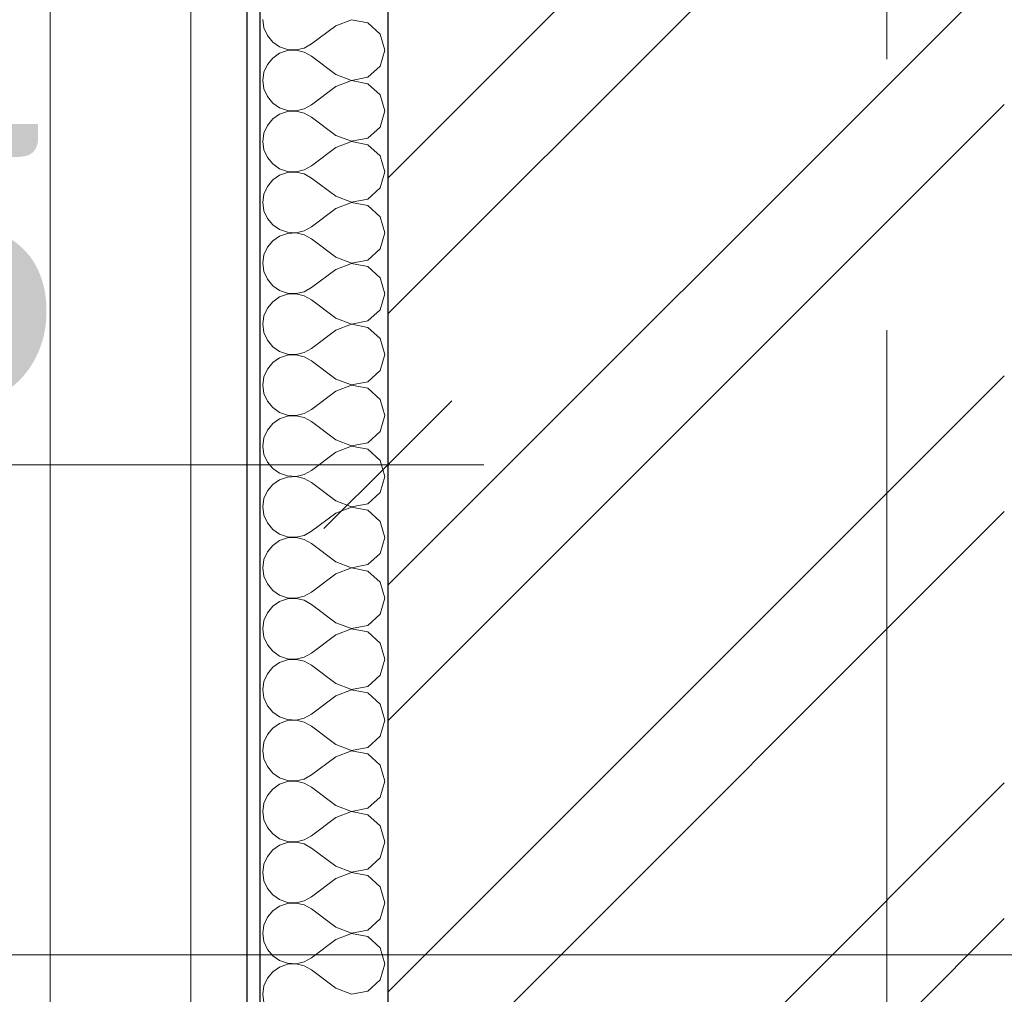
# Model space of a CAD drawing. Header units: millimetres. Extents: x -28821 to 130709, y -7627 to 10914.
# Tile 60 of 111: x 101332 to 102101, y 1275 to 2037. Entities that reach past the tile are written whole.
import ezdxf
from ezdxf.enums import TextEntityAlignment as Align

# ---------------------------------------------------------------- set-up
doc = ezdxf.new("R2010")
doc.units = ezdxf.units.MM
doc.header["$MEASUREMENT"] = 0
doc.set_wipeout_variables(frame=1)
doc.linetypes.add('Wipeout_Contour', pattern=[1000, 0, -1000])
doc.linetypes.add('Штрих-Штриховая', pattern=[1093.611073, 529.166651, -211.666656, 141.111112, -211.666656])
for name, color, linetype in [('Конструктив - Стены Несущие', 7, 'Continuous'), ('Новый_1 ВОДОСТОК', 7, 'Continuous'), ('Размер - Осевые Размеры', 7, 'Continuous'), ('Размер - Отметка Уровня', 7, 'Continuous'), ('Элемент Модели - Оси', 7, 'Continuous')]:
    doc.layers.add(name, color=color, linetype=linetype)
for name, color, linetype, lineweight in [('Конструктив - Стены Несущие_Ном._пера__101', 253, 'Continuous', 5), ('Конструктив - Стены Несущие_Ном._пера__21', 7, 'Continuous', 30), ('Новый_1 ВОДОСТОК_Ном._пера__141', 7, 'Continuous', 20), ('Размер - Осевые Размеры_Ном._пера__1', 7, 'Continuous', 15), ('Размер - Отметка Уровня_Ном._пера__120', 7, 'Continuous', 5), ('Элемент Модели - Оси_Ном._пера__1', 7, 'Continuous', 15), ('Элемент Модели - Оси_Ном._пера__2', 8, 'Continuous', 15)]:
    doc.layers.add(name, color=color, linetype=linetype, lineweight=lineweight)
doc.styles.add('СГЕНЕРИР_СТИЛЬ_1', font='arial.ttf')
doc.styles.add('СГЕНЕРИР_СТИЛЬ_3', font='calibri.ttf')
doc.dimstyles.new('СГЕНЕРИР_СТИЛЬ__6', dxfattribs={"dimtxt": 220.000005, "dimasz": 95, "dimexe": 0.18, "dimexo": 50, "dimgap": 0, "dimtad": 1, "dimtih": 1, "dimtoh": 1, "dimdec": 0, "dimzin": 0, "dimdsep": 46, "dimtxsty": 'СГЕНЕРИР_СТИЛЬ_3', "dimblk": 'ARROWHEAD_6', "dimblk1": 'ARROWHEAD_6', "dimblk2": 'ARROWHEAD_6', "dimcen": 0.09, "dimclrd": 7, "dimclre": 7, "dimclrt": 7, "dimazin": 0, "dimtfac": 1, "dimtdec": 4, "dimtmove": 0, "dimatfit": 3, "dimfxl": 1, "dimtolj": 1, "dimtzin": 0, "dimarcsym": 0})

# ---------------------------------------------------------------- blocks, each defined once
blk = doc.blocks.new('*X219', base_point=(127333.82, -3344.16))
at = {"layer": 'Конструктив - Стены Несущие_Ном._пера__101', "color": 253, "linetype": 'Continuous', "lineweight": 5}
for p, q in [((101521.91, 2036.79), (101522.82, 2030.29)), ((101579.06, 2032.03), (101560.01, 2017.74)), ((101591.2, 2036.7), (101579.06, 2032.03)), ((101603.99, 2034.28), (101591.2, 2036.7)), ((101613.6, 2025.5), (101603.99, 2034.28)), ((101522.82, 2030.29), (101525.47, 2024.27)), ((101525.47, 2024.27), (101529.66, 2019.22)), ((101617.15, 2012.98), (101613.6, 2025.5)), ((101529.66, 2019.22), (101535.07, 2015.5)), ((101554.26, 2014.56), (101560.01, 2017.74)), ((101535.07, 2010.47), (101529.66, 2006.75)), ((101535.07, 2015.5), (101541.3, 2013.4)), ((101541.3, 2012.57), (101535.07, 2010.47)), ((101541.3, 2013.4), (101547.86, 2013.08)), ((101547.86, 2012.89), (101541.3, 2012.57)), ((101547.86, 2013.08), (101554.26, 2014.56)), ((101554.26, 2011.4), (101547.86, 2012.89)), ((101560.01, 2008.22), (101554.26, 2011.4)), ((101613.6, 2000.46), (101617.15, 2012.98)), ((101525.47, 2001.69), (101522.82, 1995.68)), ((101529.66, 2006.75), (101525.47, 2001.69)), ((101579.06, 1993.93), (101560.01, 2008.22)), ((101522.82, 1995.68), (101521.91, 1989.17)), ((101579.06, 1993.93), (101591.2, 1989.27)), ((101603.99, 1991.69), (101613.6, 2000.46)), ((101521.91, 1989.17), (101522.82, 1982.67)), ((101591.2, 1989.08), (101579.06, 1984.41)), ((101591.2, 1989.27), (101603.99, 1991.69)), ((101603.99, 1986.66), (101591.2, 1989.08)), ((101613.6, 1977.88), (101603.99, 1986.66)), ((101522.82, 1982.67), (101525.47, 1976.65)), ((101579.06, 1984.41), (101560.01, 1970.12)), ((101617.15, 1965.36), (101613.6, 1977.88)), ((101525.47, 1976.65), (101529.66, 1971.6)), ((101529.66, 1971.6), (101535.07, 1967.88)), ((101554.26, 1966.95), (101560.01, 1970.12)), ((101535.07, 1962.85), (101529.66, 1959.13)), ((101535.07, 1967.88), (101541.3, 1965.78)), ((101541.3, 1964.95), (101535.07, 1962.85)), ((101541.3, 1965.78), (101547.86, 1965.46)), ((101547.86, 1965.27), (101541.3, 1964.95)), ((101547.86, 1965.46), (101554.26, 1966.95)), ((101554.26, 1963.78), (101547.86, 1965.27)), ((101560.01, 1960.6), (101554.26, 1963.78)), ((101613.6, 1952.85), (101617.15, 1965.36)), ((101529.66, 1959.13), (101525.47, 1954.07)), ((101579.06, 1946.32), (101560.01, 1960.6)), ((101522.82, 1948.06), (101521.91, 1941.55)), ((101525.47, 1954.07), (101522.82, 1948.06)), ((101603.99, 1944.07), (101613.6, 1952.85)), ((101521.91, 1941.55), (101522.82, 1935.05)), ((101579.06, 1946.32), (101591.2, 1941.65)), ((101591.2, 1941.46), (101579.06, 1936.79)), ((101591.2, 1941.65), (101603.99, 1944.07)), ((101603.99, 1939.04), (101591.2, 1941.46)), ((101613.6, 1930.26), (101603.99, 1939.04)), ((101522.82, 1935.05), (101525.47, 1929.04)), ((101579.06, 1936.79), (101560.01, 1922.51)), ((101525.47, 1929.04), (101529.66, 1923.98)), ((101529.66, 1923.98), (101535.07, 1920.26)), ((101617.15, 1917.74), (101613.6, 1930.26)), ((101535.07, 1920.26), (101541.3, 1918.16)), ((101541.3, 1917.33), (101535.07, 1915.23)), ((101541.3, 1918.16), (101547.86, 1917.84)), ((101547.86, 1917.65), (101541.3, 1917.33)), ((101547.86, 1917.84), (101554.26, 1919.33)), ((101554.26, 1916.16), (101547.86, 1917.65)), ((101554.26, 1919.33), (101560.01, 1922.51)), ((101560.01, 1912.98), (101554.26, 1916.16)), ((101613.6, 1905.23), (101617.15, 1917.74)), ((101529.66, 1911.51), (101525.47, 1906.45)), ((101535.07, 1915.23), (101529.66, 1911.51)), ((101579.06, 1898.7), (101560.01, 1912.98)), ((101525.47, 1906.45), (101522.82, 1900.44)), ((101603.99, 1896.45), (101613.6, 1905.23)), ((101522.82, 1900.44), (101521.91, 1893.93)), ((101521.91, 1893.93), (101522.82, 1887.43)), ((101579.06, 1898.7), (101591.2, 1894.03)), ((101591.2, 1893.84), (101579.06, 1889.17)), ((101591.2, 1894.03), (101603.99, 1896.45)), ((101603.99, 1891.42), (101591.2, 1893.84)), ((101522.82, 1887.43), (101525.47, 1881.42)), ((101579.06, 1889.17), (101560.01, 1874.89)), ((101613.6, 1882.64), (101603.99, 1891.42)), ((101525.47, 1881.42), (101529.66, 1876.36)), ((101617.15, 1870.12), (101613.6, 1882.64)), ((101529.66, 1876.36), (101535.07, 1872.64)), ((101535.07, 1872.64), (101541.3, 1870.54)), ((101541.3, 1870.54), (101547.86, 1870.22)), ((101547.86, 1870.03), (101541.3, 1869.71)), ((101547.86, 1870.22), (101554.26, 1871.71)), ((101554.26, 1868.54), (101547.86, 1870.03)), ((101554.26, 1871.71), (101560.01, 1874.89)), ((101613.6, 1857.61), (101617.15, 1870.12)), ((101529.66, 1863.89), (101525.47, 1858.83)), ((101535.07, 1867.61), (101529.66, 1863.89)), ((101541.3, 1869.71), (101535.07, 1867.61)), ((101560.01, 1865.36), (101554.26, 1868.54)), ((101579.06, 1851.08), (101560.01, 1865.36)), ((101525.47, 1858.83), (101522.82, 1852.82)), ((101603.99, 1848.83), (101613.6, 1857.61)), ((101522.82, 1852.82), (101521.91, 1846.32)), ((101579.06, 1851.08), (101591.2, 1846.41)), ((101591.2, 1846.41), (101603.99, 1848.83)), ((101521.91, 1846.32), (101522.82, 1839.81)), ((101522.82, 1839.81), (101525.47, 1833.8)), ((101579.06, 1841.55), (101560.01, 1827.27)), ((101591.2, 1846.22), (101579.06, 1841.55)), ((101603.99, 1843.8), (101591.2, 1846.22)), ((101613.6, 1835.02), (101603.99, 1843.8)), ((101525.47, 1833.8), (101529.66, 1828.74)), ((101617.15, 1822.51), (101613.6, 1835.02)), ((101529.66, 1828.74), (101535.07, 1825.02)), ((101535.07, 1825.02), (101541.3, 1822.92)), ((101547.86, 1822.6), (101554.26, 1824.09)), ((101554.26, 1824.09), (101560.01, 1827.27)), ((101529.66, 1816.27), (101525.47, 1811.21)), ((101535.07, 1819.99), (101529.66, 1816.27)), ((101541.3, 1822.09), (101535.07, 1819.99)), ((101541.3, 1822.92), (101547.86, 1822.6)), ((101547.86, 1822.41), (101541.3, 1822.09)), ((101554.26, 1820.92), (101547.86, 1822.41)), ((101560.01, 1817.74), (101554.26, 1820.92)), ((101579.06, 1803.46), (101560.01, 1817.74)), ((101613.6, 1809.99), (101617.15, 1822.51)), ((101525.47, 1811.21), (101522.82, 1805.2)), ((101603.99, 1801.21), (101613.6, 1809.99)), ((101522.82, 1805.2), (101521.91, 1798.7)), ((101579.06, 1803.46), (101591.2, 1798.79)), ((101591.2, 1798.79), (101603.99, 1801.21)), ((101521.91, 1798.7), (101522.82, 1792.19)), ((101579.06, 1793.93), (101560.01, 1779.65)), ((101591.2, 1798.6), (101579.06, 1793.93)), ((101603.99, 1796.18), (101591.2, 1798.6)), ((101613.6, 1787.4), (101603.99, 1796.18)), ((101522.82, 1792.19), (101525.47, 1786.18)), ((101525.47, 1786.18), (101529.66, 1781.12)), ((101617.15, 1774.89), (101613.6, 1787.4)), ((101529.66, 1781.12), (101535.07, 1777.4)), ((101554.26, 1776.47), (101560.01, 1779.65)), ((101535.07, 1772.37), (101529.66, 1768.65)), ((101535.07, 1777.4), (101541.3, 1775.3)), ((101541.3, 1774.47), (101535.07, 1772.37)), ((101541.3, 1775.3), (101547.86, 1774.98)), ((101547.86, 1774.79), (101541.3, 1774.47)), ((101547.86, 1774.98), (101554.26, 1776.47)), ((101554.26, 1773.3), (101547.86, 1774.79)), ((101560.01, 1770.12), (101554.26, 1773.3)), ((101579.06, 1755.84), (101560.01, 1770.12)), ((101613.6, 1762.37), (101617.15, 1774.89)), ((101525.47, 1763.59), (101522.82, 1757.58)), ((101529.66, 1768.65), (101525.47, 1763.59)), ((101603.99, 1753.59), (101613.6, 1762.37)), ((101522.82, 1757.58), (101521.91, 1751.08)), ((101579.06, 1755.84), (101591.2, 1751.17)), ((101521.91, 1751.08), (101522.82, 1744.57)), ((101591.2, 1750.98), (101579.06, 1746.32)), ((101591.2, 1751.17), (101603.99, 1753.59)), ((101603.99, 1748.56), (101591.2, 1750.98)), ((101613.6, 1739.78), (101603.99, 1748.56)), ((101522.82, 1744.57), (101525.47, 1738.56)), ((101579.06, 1746.32), (101560.01, 1732.03)), ((101617.15, 1727.27), (101613.6, 1739.78)), ((101525.47, 1738.56), (101529.66, 1733.5)), ((101529.66, 1733.5), (101535.07, 1729.78)), ((101554.26, 1728.85), (101560.01, 1732.03)), ((101535.07, 1724.75), (101529.66, 1721.03)), ((101535.07, 1729.78), (101541.3, 1727.68)), ((101541.3, 1726.85), (101535.07, 1724.75)), ((101541.3, 1727.68), (101547.86, 1727.36)), ((101547.86, 1727.17), (101541.3, 1726.85)), ((101547.86, 1727.36), (101554.26, 1728.85)), ((101554.26, 1725.68), (101547.86, 1727.17)), ((101560.01, 1722.51), (101554.26, 1725.68)), ((101613.6, 1714.75), (101617.15, 1727.27)), ((101525.47, 1715.98), (101522.82, 1709.96)), ((101529.66, 1721.03), (101525.47, 1715.98)), ((101579.06, 1708.22), (101560.01, 1722.51)), ((101522.82, 1709.96), (101521.91, 1703.46)), ((101579.06, 1708.22), (101591.2, 1703.55)), ((101603.99, 1705.97), (101613.6, 1714.75)), ((101521.91, 1703.46), (101522.82, 1696.95)), ((101591.2, 1703.36), (101579.06, 1698.7)), ((101591.2, 1703.55), (101603.99, 1705.97)), ((101603.99, 1700.94), (101591.2, 1703.36)), ((101613.6, 1692.17), (101603.99, 1700.94)), ((101522.82, 1696.95), (101525.47, 1690.94)), ((101579.06, 1698.7), (101560.01, 1684.41)), ((101525.47, 1690.94), (101529.66, 1685.88)), ((101529.66, 1685.88), (101535.07, 1682.16)), ((101617.15, 1679.65), (101613.6, 1692.17)), ((101535.07, 1682.16), (101541.3, 1680.06)), ((101541.3, 1679.23), (101535.07, 1677.13)), ((101541.3, 1680.06), (101547.86, 1679.74)), ((101547.86, 1679.55), (101541.3, 1679.23)), ((101547.86, 1679.74), (101554.26, 1681.23)), ((101554.26, 1678.07), (101547.86, 1679.55)), ((101554.26, 1681.23), (101560.01, 1684.41)), ((101560.01, 1674.89), (101554.26, 1678.07)), ((101613.6, 1667.13), (101617.15, 1679.65)), ((101529.66, 1673.41), (101525.47, 1668.36)), ((101535.07, 1677.13), (101529.66, 1673.41)), ((101579.06, 1660.6), (101560.01, 1674.89)), ((101522.82, 1662.35), (101521.91, 1655.84)), ((101525.47, 1668.36), (101522.82, 1662.35)), ((101603.99, 1658.35), (101613.6, 1667.13)), ((101521.91, 1655.84), (101522.82, 1649.33)), ((101579.06, 1660.6), (101591.2, 1655.94)), ((101591.2, 1655.74), (101579.06, 1651.08)), ((101591.2, 1655.94), (101603.99, 1658.35)), ((101603.99, 1653.33), (101591.2, 1655.74)), ((101522.82, 1649.33), (101525.47, 1643.32)), ((101579.06, 1651.08), (101560.01, 1636.79)), ((101613.6, 1644.55), (101603.99, 1653.33)), ((101525.47, 1643.32), (101529.66, 1638.26)), ((101617.15, 1632.03), (101613.6, 1644.55)), ((101529.66, 1638.26), (101535.07, 1634.54)), ((101535.07, 1634.54), (101541.3, 1632.44)), ((101541.3, 1631.61), (101535.07, 1629.52)), ((101541.3, 1632.44), (101547.86, 1632.13)), ((101547.86, 1631.93), (101541.3, 1631.61)), ((101547.86, 1632.13), (101554.26, 1633.61)), ((101554.26, 1630.45), (101547.86, 1631.93)), ((101554.26, 1633.61), (101560.01, 1636.79)), ((101613.6, 1619.51), (101617.15, 1632.03)), ((101529.66, 1625.8), (101525.47, 1620.74)), ((101535.07, 1629.52), (101529.66, 1625.8)), ((101560.01, 1627.27), (101554.26, 1630.45)), ((101579.06, 1612.98), (101560.01, 1627.27)), ((101525.47, 1620.74), (101522.82, 1614.73)), ((101603.99, 1610.73), (101613.6, 1619.51)), ((101522.82, 1614.73), (101521.91, 1608.22)), ((101521.91, 1608.22), (101522.82, 1601.71)), ((101579.06, 1612.98), (101591.2, 1608.32)), ((101591.2, 1608.32), (101603.99, 1610.73)), ((101522.82, 1601.71), (101525.47, 1595.7)), ((101579.06, 1603.46), (101560.01, 1589.17)), ((101591.2, 1608.12), (101579.06, 1603.46)), ((101603.99, 1605.71), (101591.2, 1608.12)), ((101613.6, 1596.93), (101603.99, 1605.71)), ((101525.47, 1595.7), (101529.66, 1590.64)), ((101617.15, 1584.41), (101613.6, 1596.93)), ((101529.66, 1590.64), (101535.07, 1586.92)), ((101535.07, 1586.92), (101541.3, 1584.82)), ((101547.86, 1584.51), (101554.26, 1585.99)), ((101554.26, 1585.99), (101560.01, 1589.17)), ((101529.66, 1578.18), (101525.47, 1573.12)), ((101535.07, 1581.9), (101529.66, 1578.18)), ((101541.3, 1584), (101535.07, 1581.9)), ((101541.3, 1584.82), (101547.86, 1584.51)), ((101547.86, 1584.31), (101541.3, 1584)), ((101554.26, 1582.83), (101547.86, 1584.31)), ((101560.01, 1579.65), (101554.26, 1582.83)), ((101579.06, 1565.36), (101560.01, 1579.65)), ((101613.6, 1571.89), (101617.15, 1584.41)), ((101525.47, 1573.12), (101522.82, 1567.11)), ((101603.99, 1563.11), (101613.6, 1571.89)), ((101522.82, 1567.11), (101521.91, 1560.6)), ((101579.06, 1565.36), (101591.2, 1560.7)), ((101591.2, 1560.7), (101603.99, 1563.11)), ((101521.91, 1560.6), (101522.82, 1554.09)), ((101579.06, 1555.84), (101560.01, 1541.55)), ((101591.2, 1560.5), (101579.06, 1555.84)), ((101603.99, 1558.09), (101591.2, 1560.5)), ((101613.6, 1549.31), (101603.99, 1558.09)), ((101522.82, 1554.09), (101525.47, 1548.08)), ((101525.47, 1548.08), (101529.66, 1543.03)), ((101617.15, 1536.79), (101613.6, 1549.31)), ((101529.66, 1543.03), (101535.07, 1539.31)), ((101535.07, 1539.31), (101541.3, 1537.21)), ((101554.26, 1538.37), (101560.01, 1541.55)), ((101535.07, 1534.28), (101529.66, 1530.56)), ((101541.3, 1536.38), (101535.07, 1534.28)), ((101541.3, 1537.21), (101547.86, 1536.89)), ((101547.86, 1536.7), (101541.3, 1536.38)), ((101547.86, 1536.89), (101554.26, 1538.37)), ((101554.26, 1535.21), (101547.86, 1536.7)), ((101560.01, 1532.03), (101554.26, 1535.21)), ((101579.06, 1517.74), (101560.01, 1532.03)), ((101613.6, 1524.27), (101617.15, 1536.79)), ((101525.47, 1525.5), (101522.82, 1519.49)), ((101529.66, 1530.56), (101525.47, 1525.5)), ((101603.99, 1515.5), (101613.6, 1524.27)), ((101522.82, 1519.49), (101521.91, 1512.98)), ((101579.06, 1517.74), (101591.2, 1513.08)), ((101521.91, 1512.98), (101522.82, 1506.48)), ((101579.06, 1508.22), (101560.01, 1493.93)), ((101591.2, 1512.89), (101579.06, 1508.22)), ((101591.2, 1513.08), (101603.99, 1515.5)), ((101603.99, 1510.47), (101591.2, 1512.89)), ((101613.6, 1501.69), (101603.99, 1510.47)), ((101522.82, 1506.48), (101525.47, 1500.46)), ((101525.47, 1500.46), (101529.66, 1495.41)), ((101617.15, 1489.17), (101613.6, 1501.69)), ((101529.66, 1495.41), (101535.07, 1491.69)), ((101554.26, 1490.76), (101560.01, 1493.93)), ((101535.07, 1486.66), (101529.66, 1482.94)), ((101535.07, 1491.69), (101541.3, 1489.59)), ((101541.3, 1488.76), (101535.07, 1486.66)), ((101541.3, 1489.59), (101547.86, 1489.27)), ((101547.86, 1489.08), (101541.3, 1488.76)), ((101547.86, 1489.27), (101554.26, 1490.76)), ((101554.26, 1487.59), (101547.86, 1489.08)), ((101560.01, 1484.41), (101554.26, 1487.59)), ((101613.6, 1476.65), (101617.15, 1489.17)), ((101525.47, 1477.88), (101522.82, 1471.87)), ((101529.66, 1482.94), (101525.47, 1477.88)), ((101579.06, 1470.12), (101560.01, 1484.41)), ((101522.82, 1471.87), (101521.91, 1465.36)), ((101579.06, 1470.12), (101591.2, 1465.46)), ((101603.99, 1467.88), (101613.6, 1476.65)), ((101521.91, 1465.36), (101522.82, 1458.86)), ((101591.2, 1465.27), (101579.06, 1460.6)), ((101591.2, 1465.46), (101603.99, 1467.88)), ((101603.99, 1462.85), (101591.2, 1465.27)), ((101613.6, 1454.07), (101603.99, 1462.85)), ((101522.82, 1458.86), (101525.47, 1452.85)), ((101579.06, 1460.6), (101560.01, 1446.32)), ((101525.47, 1452.85), (101529.66, 1447.79)), ((101529.66, 1447.79), (101535.07, 1444.07)), ((101617.15, 1441.55), (101613.6, 1454.07)), ((101535.07, 1439.04), (101529.66, 1435.32)), ((101535.07, 1444.07), (101541.3, 1441.97)), ((101541.3, 1441.14), (101535.07, 1439.04)), ((101541.3, 1441.97), (101547.86, 1441.65)), ((101547.86, 1441.46), (101541.3, 1441.14)), ((101547.86, 1441.65), (101554.26, 1443.14)), ((101554.26, 1439.97), (101547.86, 1441.46)), ((101554.26, 1443.14), (101560.01, 1446.32)), ((101560.01, 1436.79), (101554.26, 1439.97)), ((101613.6, 1429.04), (101617.15, 1441.55)), ((101529.66, 1435.32), (101525.47, 1430.26)), ((101579.06, 1422.51), (101560.01, 1436.79)), ((101522.82, 1424.25), (101521.91, 1417.74)), ((101525.47, 1430.26), (101522.82, 1424.25)), ((101603.99, 1420.26), (101613.6, 1429.04)), ((101521.91, 1417.74), (101522.82, 1411.24)), ((101579.06, 1422.51), (101591.2, 1417.84)), ((101591.2, 1417.65), (101579.06, 1412.98)), ((101591.2, 1417.84), (101603.99, 1420.26)), ((101603.99, 1415.23), (101591.2, 1417.65)), ((101522.82, 1411.24), (101525.47, 1405.23)), ((101579.06, 1412.98), (101560.01, 1398.7)), ((101613.6, 1406.45), (101603.99, 1415.23)), ((101525.47, 1405.23), (101529.66, 1400.17)), ((101617.15, 1393.93), (101613.6, 1406.45)), ((101529.66, 1400.17), (101535.07, 1396.45)), ((101535.07, 1396.45), (101541.3, 1394.35)), ((101541.3, 1393.52), (101535.07, 1391.42)), ((101541.3, 1394.35), (101547.86, 1394.03)), ((101547.86, 1393.84), (101541.3, 1393.52)), ((101547.86, 1394.03), (101554.26, 1395.52)), ((101554.26, 1392.35), (101547.86, 1393.84)), ((101554.26, 1395.52), (101560.01, 1398.7)), ((101613.6, 1381.42), (101617.15, 1393.93)), ((101529.66, 1387.7), (101525.47, 1382.64)), ((101535.07, 1391.42), (101529.66, 1387.7)), ((101560.01, 1389.17), (101554.26, 1392.35)), ((101579.06, 1374.89), (101560.01, 1389.17)), ((101525.47, 1382.64), (101522.82, 1376.63)), ((101603.99, 1372.64), (101613.6, 1381.42)), ((101522.82, 1376.63), (101521.91, 1370.12)), ((101521.91, 1370.12), (101522.82, 1363.62)), ((101579.06, 1374.89), (101591.2, 1370.22)), ((101591.2, 1370.03), (101579.06, 1365.36)), ((101591.2, 1370.22), (101603.99, 1372.64)), ((101603.99, 1367.61), (101591.2, 1370.03)), ((101522.82, 1363.62), (101525.47, 1357.61)), ((101579.06, 1365.36), (101560.01, 1351.08)), ((101613.6, 1358.83), (101603.99, 1367.61)), ((101525.47, 1357.61), (101529.66, 1352.55)), ((101617.15, 1346.32), (101613.6, 1358.83)), ((101529.66, 1352.55), (101535.07, 1348.83)), ((101535.07, 1348.83), (101541.3, 1346.73)), ((101541.3, 1346.73), (101547.86, 1346.41)), ((101547.86, 1346.41), (101554.26, 1347.9)), ((101554.26, 1347.9), (101560.01, 1351.08)), ((101529.66, 1340.08), (101525.47, 1335.02)), ((101535.07, 1343.8), (101529.66, 1340.08)), ((101541.3, 1345.9), (101535.07, 1343.8)), ((101547.86, 1346.22), (101541.3, 1345.9)), ((101554.26, 1344.73), (101547.86, 1346.22)), ((101560.01, 1341.55), (101554.26, 1344.73)), ((101579.06, 1327.27), (101560.01, 1341.55)), ((101613.6, 1333.8), (101617.15, 1346.32)), ((101525.47, 1335.02), (101522.82, 1329.01)), ((101603.99, 1325.02), (101613.6, 1333.8)), ((101522.82, 1329.01), (101521.91, 1322.51)), ((101579.06, 1327.27), (101591.2, 1322.6)), ((101591.2, 1322.6), (101603.99, 1325.02)), ((101521.91, 1322.51), (101522.82, 1316)), ((101522.82, 1316), (101525.47, 1309.99)), ((101579.06, 1317.74), (101560.01, 1303.46)), ((101591.2, 1322.41), (101579.06, 1317.74)), ((101603.99, 1319.99), (101591.2, 1322.41)), ((101613.6, 1311.21), (101603.99, 1319.99)), ((101525.47, 1309.99), (101529.66, 1304.93)), ((101617.15, 1298.7), (101613.6, 1311.21)), ((101529.66, 1304.93), (101535.07, 1301.21)), ((101535.07, 1301.21), (101541.3, 1299.11)), ((101554.26, 1300.28), (101560.01, 1303.46)), ((101535.07, 1296.18), (101529.66, 1292.46)), ((101541.3, 1298.28), (101535.07, 1296.18)), ((101541.3, 1299.11), (101547.86, 1298.79)), ((101547.86, 1298.6), (101541.3, 1298.28)), ((101547.86, 1298.79), (101554.26, 1300.28)), ((101554.26, 1297.11), (101547.86, 1298.6)), ((101560.01, 1293.93), (101554.26, 1297.11)), ((101579.06, 1279.65), (101560.01, 1293.93)), ((101613.6, 1286.18), (101617.15, 1298.7)), ((101525.47, 1287.4), (101522.82, 1281.39)), ((101529.66, 1292.46), (101525.47, 1287.4)), ((101603.99, 1277.4), (101613.6, 1286.18)), ((101522.82, 1281.39), (101521.91, 1274.89)), ((101579.06, 1279.65), (101591.2, 1274.98)), ((101591.2, 1274.98), (101603.99, 1277.4)), ((101521.91, 1274.89), (101522.82, 1268.38))]:
    blk.add_line(p, q, dxfattribs=at)
blk = doc.blocks.new('Элемент Разреза_167_4', base_point=(127333.82, -3344.16))
at = {"color": 254, "linetype": 'Wipeout_Contour', "lineweight": 0, "ltscale": 406234.82632}
blk.add_wipeout([(101509.53, 4205.84), (101509.53, 505.84), (101519.53, 505.84), (101519.53, 4205.84)], dxfattribs=at).dxf.layer = 'Конструктив - Стены Несущие'
at = {"color": 254, "linetype": 'Wipeout_Contour', "lineweight": 0, "ltscale": 407617.914653}
blk.add_wipeout([(102101.38, 4205.84), (101619.53, 4205.84), (101619.53, 505.84), (102101.38, 505.84)], dxfattribs=at).dxf.layer = 'Конструктив - Стены Несущие'
at = {"layer": 'Конструктив - Стены Несущие_Ном._пера__101', "linetype": 'Continuous', "lineweight": 5}
h = blk.add_hatch(dxfattribs=at)
h.set_pattern_fill('ШТУКАТУРКА__ГИПС_01_0004', color=253, style=0, pattern_type=2)
h.set_pattern_definition([(45, (127333.82, -2994.16), (-111.3693, 111.3693), [0, -105, 0, -157.5]), (110, (127683.82, -2994.16), (148.0016, 53.8682), [0, -77, 0, -133])])
h.paths.add_polyline_path([(101509.53, 4205.84), (101509.53, 505.84), (101519.53, 505.84), (101519.53, 4205.84)])
h = blk.add_hatch(dxfattribs=at)
h.set_pattern_fill('КИРПИЧ_01_0004', color=253, style=0, pattern_type=2)
h.set_pattern_definition([(45, (127333.82, -3344.16), (-159.099, 159.099), []), (45, (127280.79, -3291.13), (-159.099, 159.099), [])])
h.paths.add_polyline_path([(102101.38, 4205.84), (101619.53, 4205.84), (101619.53, 505.84), (102101.38, 505.84)])
at = {"layer": 'Конструктив - Стены Несущие_Ном._пера__21', "color": 7, "linetype": 'Continuous', "lineweight": 30}
blk.add_line((101509.53, 4205.84), (101509.53, 505.84), dxfattribs=at)
at = {"color": 254, "linetype": 'Wipeout_Contour', "lineweight": 0, "ltscale": 406454.730688}
blk.add_wipeout([(101519.53, 505.84), (101619.53, 505.84), (101619.53, 4205.84), (101519.53, 4205.84)], dxfattribs=at).dxf.layer = 'Конструктив - Стены Несущие'
at = {"layer": 'Конструктив - Стены Несущие_Ном._пера__21', "color": 7, "linetype": 'Continuous', "lineweight": 30}
for p, q in [((101519.53, 4205.84), (101519.53, 505.84)), ((101619.53, 4205.84), (101619.53, 505.84))]:
    blk.add_line(p, q, dxfattribs=at)
at = {"layer": 'Конструктив - Стены Несущие', "lineweight": 0}
blk.add_blockref('*X219', (127333.82, -3344.16), dxfattribs=at)
blk = doc.blocks.new('Элемент Разреза_314_4', base_point=(127333.82, -3344.16))
at = {"layer": 'Новый_1 ВОДОСТОК_Ном._пера__141', "color": 7, "linetype": 'Continuous', "lineweight": 20}
for p, q in [((101465.72, 6670.99), (101465.72, -3044.53)), ((101355.72, 3055.47), (101355.72, 1085.47))]:
    blk.add_line(p, q, dxfattribs=at)
blk = doc.blocks.new('Стандартный Маркер Сетки[28]_4', base_point=(102009.53, 9155.8))
at = {"layer": 'Элемент Модели - Оси_Ном._пера__2', "color": 8, "linetype": 'Штрих-Штриховая', "lineweight": 15}
blk.add_line((102009.53, 8355.8), (102009.53, -5544.16), dxfattribs=at)
at = {"layer": 'Элемент Модели - Оси_Ном._пера__1', "color": 7, "lineweight": 15, "style": 'СГЕНЕРИР_СТИЛЬ_1'}
blk.add_attdef('AC_MarkerText_1', text='', height=350, rotation=360, dxfattribs=at).set_placement((102009.53, -6644.16), align=Align.TOP_CENTER)
blk = doc.blocks.new('Стандартный Маркер Сетки[30]_4', base_point=(102009.53, 9155.8))
at = {"layer": 'Элемент Модели - Оси_Ном._пера__2', "color": 8, "linetype": 'Штрих-Штриховая', "lineweight": 15}
blk.add_line((102009.53, 8355.8), (102009.53, -5544.16), dxfattribs=at)
at = {"layer": 'Элемент Модели - Оси_Ном._пера__1', "color": 7, "lineweight": 15, "style": 'СГЕНЕРИР_СТИЛЬ_1'}
blk.add_attdef('AC_MarkerText_1', text='', height=350, rotation=360, dxfattribs=at).set_placement((102009.53, -6644.16), align=Align.TOP_CENTER)
blk = doc.blocks.new('*D463', base_point=(127333.82, -3344.16))
at = {"layer": 'Размер - Осевые Размеры_Ном._пера__1', "color": 7, "linetype": 'Continuous', "lineweight": 15, "transparency": 16777216}
for p, q in [((100374.57, 1355.72), (100374.57, 1782.63)), ((101619.53, 1595.13), (101619.53, 1782.63)), ((100424.57, 1738.88), (100324.57, 1638.88)), ((101569.53, 1638.88), (101669.53, 1738.88)), ((100374.57, 1688.88), (101619.53, 1688.88)), ((101619.53, 1688.88), (101694.53, 1688.88))]:
    blk.add_line(p, q, dxfattribs=at)
at = {"layer": 'Размер - Осевые Размеры_Ном._пера__1', "color": 7, "lineweight": 15, "transparency": 16777216, "insert": (100600.45, 1732.88), "char_height": 220, "attachment_point": 7, "style": 'СГЕНЕРИР_СТИЛЬ_3'}
blk.add_mtext('\\A1;1\\~245', dxfattribs=at)
blk = doc.blocks.new('ARROWHEAD_6')
at = {"color": 0, "linetype": 'Continuous', "lineweight": 0}
for p, q in [((-0.5, -0.5), (0.5, 0.5)), ((0, 0), (-1, 0))]:
    blk.add_line(p, q, dxfattribs=at)
blk = doc.blocks.new('Отметка высоты (ГОСТ)[45]_4', base_point=(102429.98, 1305.72))
at = {"layer": 'Размер - Отметка Уровня_Ном._пера__120', "color": 7, "linetype": 'Continuous', "lineweight": 5}
blk.add_line((100690.19, 1305.72), (102629.98, 1305.72), dxfattribs=at)
at = {"layer": 'Размер - Отметка Уровня_Ном._пера__120', "color": 7, "lineweight": 5, "style": 'СГЕНЕРИР_СТИЛЬ_1'}
blk.add_attdef('addText', text='', height=150, dxfattribs=at).set_placement((102689.98, 1470.01), align=Align.BOTTOM_LEFT)

msp = doc.modelspace()

# ---------------------------------------------------------------- block references
at = {"layer": 'Конструктив - Стены Несущие', "lineweight": 0}
msp.add_blockref('Элемент Разреза_167_4', (127333.82, -3344.16), dxfattribs=at)
at = {"layer": 'Новый_1 ВОДОСТОК', "lineweight": 0}
msp.add_blockref('Элемент Разреза_314_4', (127333.82, -3344.16), dxfattribs=at)

# ---------------------------------------------------------------- next in the draw order: block references
at = {"layer": 'Размер - Отметка Уровня', "color": 104, "linetype": 'Continuous', "lineweight": 15, "true_color": 0x029e21}
msp.add_blockref('Отметка высоты (ГОСТ)[45]_4', (102429.98, 1305.72), dxfattribs=at)
at = {"layer": 'Элемент Модели - Оси', "color": 8, "linetype": 'Continuous', "lineweight": 15}
for name in ['Стандартный Маркер Сетки[28]_4', 'Стандартный Маркер Сетки[30]_4']:
    msp.add_blockref(name, (102009.53, 9155.8), dxfattribs=at)

# ---------------------------------------------------------------- next in the draw order: dimensions: what is measured, and where the dimension line sits
at = {"layer": 'Размер - Осевые Размеры', "color": 7, "linetype": 'Continuous', "lineweight": 15}
dim = msp.add_linear_dim(base=(101619.53, 1688.88), p1=(100374.57, 1305.72), p2=(101619.53, 1685.93), dimstyle='СГЕНЕРИР_СТИЛЬ__6', dxfattribs=at)
dim.commit()
dim.dimension.update_dxf_attribs({"geometry": '*D463', "text_midpoint": (100977.84, 1842.88), "dimtype": 160})

doc.saveas('drawing.dxf')
